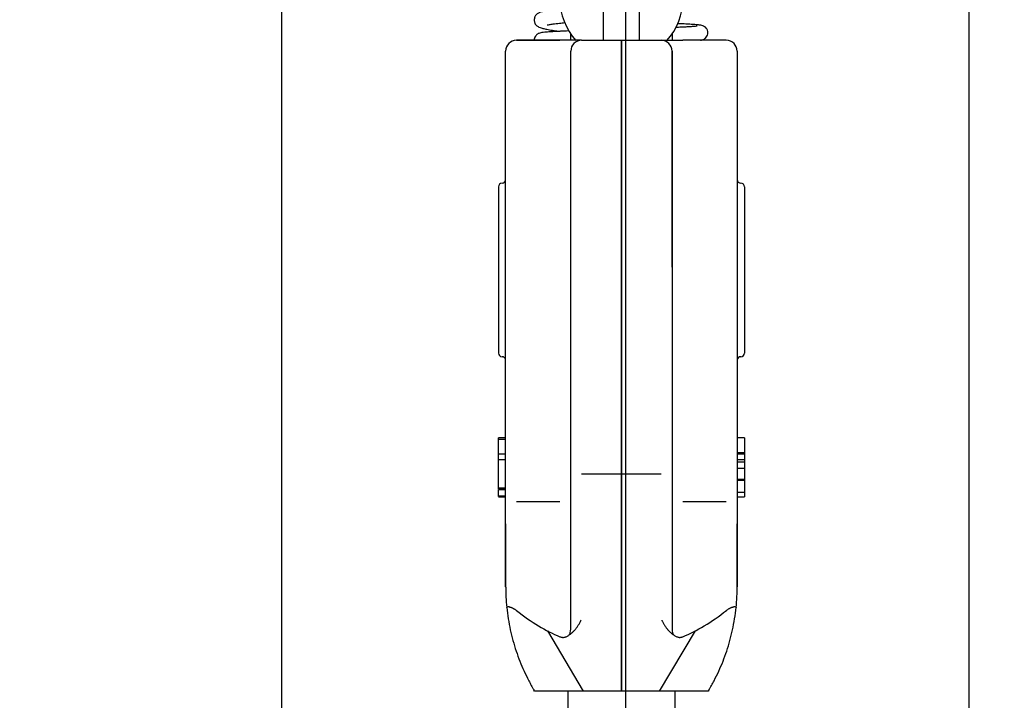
# Model space of a CAD drawing. Header units: millimetres. Extents: x -122 to 2817, y 13 to 2091.
# Tile 36 of 43: x 1397 to 1669, y 984 to 1173. Entities that reach past the tile are written whole.
import ezdxf

# ---------------------------------------------------------------- set-up
doc = ezdxf.new("R2010")
doc.units = ezdxf.units.MM
doc.dimstyles.get("Standard").update_dxf_attribs({"dimtxt": 20, "dimasz": 10, "dimexe": 9, "dimexo": 9, "dimgap": 10, "dimtad": 0, "dimtih": 1, "dimtoh": 1, "dimdsep": 46, "dimtxsty": 'Standard', "dimcen": 0.09, "dimadec": 0, "dimazin": 0, "dimtfac": 1, "dimtofl": 0, "dimtmove": 0, "dimatfit": 3, "dimfxl": 0, "dimtolj": 1, "dimtzin": 0, "dimarcsym": 0})

# ---------------------------------------------------------------- blocks, each defined once
blk = doc.blocks.new('*D26')
at = {"color": 0, "lineweight": -2}
for p, q in [((889.01, 1603.97), (1130, 1603.97)), ((1121, 1593.97), (1121, 1250.37)), ((1121, 866.77), (1121, 1210.37)), ((1554.41, 856.77), (1112, 856.77))]:
    blk.add_line(p, q, dxfattribs=at)
at = {"color": 0, "lineweight": 18}
for points in [[(1119.34, 1593.97), (1122.67, 1593.97), (1121, 1603.97)], [(1119.34, 866.77), (1122.67, 866.77), (1121, 856.77)]]:
    blk.add_solid(points, dxfattribs=at)
at = {"layer": 'Defpoints', "color": 0, "lineweight": 18}
for p in [(880.01, 1603.97), (1121, 856.77), (1563.41, 856.77)]:
    blk.add_point(p, dxfattribs=at)
at = {"color": 0, "lineweight": 18, "insert": (1121, 1230.37), "char_height": 20, "attachment_point": 5}
blk.add_mtext('\\A1;750', dxfattribs=at)
blk = doc.blocks.new('*D29')
at = {"color": 0, "lineweight": -2}
for p, q in [((1306.41, 1277.02), (1306.41, 721.89)), ((1899.41, 1277.02), (1899.41, 721.89)), ((1316.41, 730.89), (1566.24, 730.89)), ((1889.41, 730.89), (1639.58, 730.89))]:
    blk.add_line(p, q, dxfattribs=at)
at = {"color": 0, "lineweight": 18}
for points in [[(1316.41, 732.55), (1316.41, 729.22), (1306.41, 730.89)], [(1889.41, 732.55), (1889.41, 729.22), (1899.41, 730.89)]]:
    blk.add_solid(points, dxfattribs=at)
at = {"layer": 'Defpoints', "color": 0, "lineweight": 18}
for p in [(1306.41, 1286.02), (1899.41, 1286.02), (1899.41, 730.89)]:
    blk.add_point(p, dxfattribs=at)
at = {"color": 0, "lineweight": 18, "insert": (1602.91, 730.89), "char_height": 20, "attachment_point": 5}
blk.add_mtext('\\A1;593', dxfattribs=at)
blk = doc.blocks.new('*D30')
at = {"color": 0, "lineweight": -2}
for p, q in [((1564.56, 1558.52), (1564.56, 774.53)), ((1306.41, 1277.02), (1306.41, 774.53)), ((1316.41, 783.53), (1398.82, 783.53)), ((1554.56, 783.53), (1472.15, 783.53))]:
    blk.add_line(p, q, dxfattribs=at)
at = {"color": 0, "lineweight": 18}
for points in [[(1316.41, 785.19), (1316.41, 781.86), (1306.41, 783.53)], [(1554.56, 785.19), (1554.56, 781.86), (1564.56, 783.53)]]:
    blk.add_solid(points, dxfattribs=at)
at = {"layer": 'Defpoints', "color": 0, "lineweight": 18}
for p in [(1564.56, 1567.52), (1306.41, 1286.02), (1306.41, 783.53)]:
    blk.add_point(p, dxfattribs=at)
at = {"color": 0, "lineweight": 18, "insert": (1435.48, 783.53), "char_height": 20, "attachment_point": 5}
blk.add_mtext('\\A1;258', dxfattribs=at)

msp = doc.modelspace()

# ---------------------------------------------------------------- linework, layer by layer
for p, q in [((1469.558, 832.768), (1469.558, 1225.768)), ((1659.558, 832.768), (1659.558, 1225.768)), ((1558.408, 1166.895), (1558.408, 1176.273)), ((1568.408, 1166.886), (1568.408, 1176.273)), ((1549.408, 1166.873), (1549.408, 1168.629)), ((1577.408, 1168.629), (1577.408, 1166.873)), ((1546.408, 1166.873), (1534.408, 1166.873)), ((1534.408, 1166.873), (1546.408, 1166.873)), ((1552.408, 1166.873), (1546.408, 1166.873)), ((1552.408, 1166.873), (1563.408, 1166.873)), ((1552.408, 1166.873), (1563.408, 1166.873)), ((1563.408, 1166.873), (1574.408, 1166.873)), ((1563.408, 1166.873), (1563.408, 1163.873)), ((1563.408, 1163.873), (1563.408, 1166.873)), ((1563.408, 1166.873), (1574.408, 1166.873)), ((1574.408, 1166.873), (1580.408, 1166.873)), ((1592.408, 1166.873), (1580.408, 1166.873)), ((1592.408, 1166.873), (1580.408, 1166.873)), ((1531.408, 1099.89), (1531.408, 1163.873)), ((1549.408, 1104.167), (1549.408, 1163.873)), ((1563.408, 1163.873), (1563.408, 1104.167)), ((1563.408, 1104.167), (1563.408, 1163.873)), ((1577.408, 1104.167), (1577.408, 1163.873)), ((1577.408, 1163.873), (1577.408, 1104.167)), ((1595.408, 1163.873), (1595.408, 1099.89)), ((1595.408, 1163.873), (1595.408, 1099.89)), ((1529.408, 1126.373), (1529.408, 1103.373)), ((1597.408, 1126.373), (1597.408, 1080.373)), ((1529.408, 1103.373), (1529.408, 1080.373)), ((1549.408, 1057.291), (1549.408, 1104.167)), ((1563.408, 1104.167), (1563.408, 1055.253)), ((1563.408, 1055.253), (1563.408, 1104.167)), ((1577.408, 1104.167), (1577.408, 1057.291)), ((1531.408, 1058.604), (1531.408, 1099.89)), ((1595.408, 1099.89), (1595.408, 1058.604)), ((1531.408, 1056.938), (1529.408, 1056.938)), ((1529.408, 1056.513), (1531.408, 1056.513)), ((1531.408, 1041.502), (1531.408, 1058.604)), ((1549.408, 1048.197), (1549.408, 1057.291)), ((1577.408, 1057.291), (1577.408, 1048.197)), ((1595.408, 1058.604), (1595.408, 1041.502)), ((1597.408, 1056.938), (1595.408, 1056.938)), ((1563.408, 1055.253), (1563.408, 1049.569)), ((1563.408, 1049.569), (1563.408, 1055.253)), ((1529.408, 1052.464), (1531.408, 1052.464)), ((1529.408, 1050.934), (1531.408, 1050.934)), ((1597.408, 1052.792), (1595.408, 1052.792)), ((1597.408, 1052.44), (1595.408, 1052.44)), ((1597.408, 1050.803), (1595.408, 1050.803)), ((1549.408, 1039.125), (1549.408, 1048.197)), ((1563.408, 1049.569), (1563.408, 1037.539)), ((1563.408, 1037.539), (1563.408, 1049.569)), ((1577.408, 1048.197), (1577.408, 1039.125)), ((1597.408, 1050.172), (1595.408, 1050.172)), ((1597.408, 1048.445), (1595.408, 1048.445)), ((1552.408, 1046.941), (1563.408, 1046.941)), ((1563.408, 1046.941), (1574.408, 1046.941)), ((1597.408, 1045.359), (1595.408, 1045.359)), ((1529.408, 1043.079), (1531.408, 1043.079)), ((1529.408, 1042.694), (1531.408, 1042.694)), ((1529.408, 1042.629), (1531.408, 1042.629)), ((1597.408, 1045.097), (1595.408, 1045.097)), ((1529.408, 1040.893), (1531.408, 1040.893)), ((1529.408, 1040.721), (1531.408, 1040.721)), ((1529.408, 1040.59), (1531.408, 1040.59)), ((1531.408, 1033.175), (1531.408, 1041.502)), ((1597.408, 1041.843), (1595.408, 1041.843)), ((1595.408, 1041.502), (1595.408, 1033.175)), ((1595.408, 1040.59), (1597.408, 1040.59)), ((1534.408, 1039.333), (1546.408, 1039.333)), ((1549.408, 1010.205), (1549.408, 1039.125)), ((1549.408, 1004.522), (1549.408, 1039.12)), ((1563.408, 1037.539), (1563.408, 987.727)), ((1563.408, 987.727), (1563.408, 1037.539)), ((1577.408, 1039.125), (1577.408, 1010.205)), ((1577.408, 1039.12), (1577.408, 1004.532)), ((1580.408, 1039.333), (1592.408, 1039.333)), ((1531.408, 1033.175), (1531.408, 1015.719)), ((1531.408, 1015.719), (1531.408, 1033.175)), ((1549.408, 1012.384), (1549.408, 1033.175)), ((1577.408, 1033.175), (1577.408, 1012.384)), ((1595.408, 1015.72), (1595.408, 1033.175)), ((1595.408, 1033.175), (1595.408, 1015.719)), ((1542.959, 1003.549), (1552.841, 986.873)), ((1573.976, 986.873), (1583.858, 1003.549)), ((1539.408, 986.873), (1539.232, 987.17)), ((1539.408, 986.873), (1539.232, 987.17)), ((1545.44, 986.873), (1539.408, 986.873)), ((1546.172, 986.873), (1545.44, 986.873)), ((1563.408, 986.873), (1546.172, 986.873)), ((1548.558, 986.873), (1548.558, 981.773)), ((1563.408, 987.727), (1563.408, 986.873)), ((1563.408, 986.873), (1563.408, 987.727)), ((1580.645, 986.873), (1563.408, 986.873)), ((1578.258, 981.773), (1578.258, 986.873)), ((1581.377, 986.873), (1580.645, 986.873)), ((1587.408, 986.873), (1581.377, 986.873)), ((1587.585, 987.17), (1587.408, 986.873)), ((1587.585, 987.17), (1587.408, 986.873))]:
    msp.add_line(p, q)
for centre, radius, start, end in [((1563.408, 1178.273), 17, 180, 222.27469), ((1563.408, 1178.273), 17, 317.70562, 0), ((1534.408, 1163.873), 3, 90, 180), ((1552.408, 1163.873), 3, 90, 180), ((1574.408, 1163.873), 3, 0, 90), ((1592.408, 1163.873), 3, 0, 90), ((1530.408, 1126.373), 1, 90, 180), ((1530.408, 1128.373), 1, 270, 0), ((1596.408, 1128.373), 1, 180, 270), ((1596.408, 1126.373), 1, 0, 90), ((1530.408, 1080.373), 1, 180, 270), ((1530.408, 1078.373), 1, 0, 90), ((1596.408, 1078.373), 1, 90, 180), ((1596.408, 1080.373), 1, 270, 0)]:
    msp.add_arc(centre, radius, start, end)
for centre, major_axis, ratio, start_param, end_param in [((1534.408, 1006.69), (2.716, -3.342), 0.3810427, 2.7594154, 3.1288207), ((1592.408, 1006.69), (2.716, 3.342), 0.3810427, 0.012772, 0.3821772), ((1533.697, 1052.671), (-30.219, 50.995), 0.4723596, 2.2621847, 2.5789405), ((1593.12, 1052.671), (-30.219, -50.995), 0.4723596, 0.5626521, 0.879408), ((1546.408, 1004.531), (0, 4.816), 0.6229471, 4.2809258, 4.7106656), ((1580.408, 1004.531), (0, 4.816), 0.6229471, 1.5705348, 2.0022594)]:
    msp.add_ellipse(centre, major_axis=major_axis, ratio=ratio, start_param=start_param, end_param=end_param)
for points, knots in [([(1546.716, 1175.681), (1546.01, 1175.599), (1544.697, 1175.432), (1543.046, 1175.167), (1541.731, 1174.875), (1540.816, 1174.587), (1540.206, 1174.258), (1539.799, 1173.902), (1539.521, 1173.449), (1539.373, 1173.082), (1539.296, 1172.714), (1539.298, 1172.274), (1539.375, 1171.882), (1539.482, 1171.608), (1539.62, 1171.355), (1539.773, 1171.139), (1539.944, 1170.966), (1540.222, 1170.752), (1540.641, 1170.533), (1541.279, 1170.296), (1542.211, 1170.046), (1543.53, 1169.782), (1545.003, 1169.554), (1546.072, 1169.413), (1546.479, 1169.362)], [0, 0, 0, 0, 0.0864088, 0.1717229, 0.2539503, 0.3331034, 0.3992232, 0.4443599, 0.4596692, 0.4722685, 0.4929253, 0.5080307, 0.521788, 0.5394811, 0.5498374, 0.5634698, 0.5871646, 0.6215017, 0.666448, 0.7219091, 0.7877671, 0.8638923, 0.9501554, 1, 1, 1, 1]), ([(1542.873, 1171.184), (1542.891, 1171.163), (1543.005, 1171.153), (1543.507, 1171.231), (1544.557, 1171.397), (1546.042, 1171.595), (1547.235, 1171.73), (1547.777, 1171.788)], [0, 0, 0, 0, 0.126381, 0.3208888, 0.5475716, 0.8064997, 1, 1, 1, 1]), ([(1584.364, 1170.755), (1584.364, 1170.756), (1584.354, 1170.772), (1584.164, 1170.754), (1583.438, 1170.69), (1582.438, 1170.622), (1581.255, 1170.556), (1579.937, 1170.492), (1578.945, 1170.45), (1578.422, 1170.428), (1578.394, 1170.427)], [0, 0, 0, 0, 0.0103722, 0.1709042, 0.3446139, 0.5177684, 0.6833943, 0.8414014, 0.9917184, 1, 1, 1, 1]), ([(1585.262, 1166.871), (1585.263, 1166.871), (1585.48, 1166.898), (1585.721, 1166.968), (1586.09, 1167.081), (1586.519, 1167.349), (1586.898, 1167.708), (1587.218, 1168.28), (1587.337, 1168.982), (1587.214, 1169.601), (1587.002, 1170.023), (1586.729, 1170.387), (1586.168, 1170.836), (1585.325, 1171.06), (1584.592, 1171.14), (1583.778, 1171.211), (1583.071, 1171.261), (1582.38, 1171.304), (1581.627, 1171.346), (1580.72, 1171.392), (1579.764, 1171.436), (1579.119, 1171.463), (1578.878, 1171.473)], [0, 0, 0, 0, 0.00066, 0.0819657, 0.1352605, 0.1551105, 0.1795774, 0.209781, 0.2414087, 0.2729856, 0.2898658, 0.3075488, 0.3467336, 0.4560986, 0.5784901, 0.6518258, 0.7160532, 0.7712611, 0.8206007, 0.8869761, 0.9588415, 1, 1, 1, 1]), ([(1548.929, 1169.465), (1548.442, 1169.446), (1547.288, 1169.4), (1545.612, 1169.323), (1543.972, 1169.235), (1542.736, 1169.15), (1541.809, 1169.065), (1541.135, 1168.963), (1540.663, 1168.832), (1540.3, 1168.669), (1539.945, 1168.4), (1539.605, 1168.02), (1539.341, 1167.486), (1539.314, 1167.072), (1539.331, 1166.871)], [0, 0, 0, 0, 0.0935526, 0.2296999, 0.3717632, 0.5194779, 0.6379603, 0.746614, 0.8250667, 0.8849195, 0.9094505, 0.9334665, 0.9695138, 1, 1, 1, 1]), ([(1529.408, 1056.567), (1529.408, 1056.814), (1529.408, 1056.938), (1529.408, 1056.938), (1529.408, 1056.938), (1529.408, 1056.938)], [0, 0, 0, 0, 0.9987678, 0.9987678, 1, 1, 1, 1]), ([(1597.408, 1056.938), (1597.408, 1056.938), (1597.408, 1056.938), (1597.408, 1056.938), (1597.408, 1056.578), (1597.408, 1055.129), (1597.408, 1054.106), (1597.408, 1052.792)], [0, 0, 0, 0, 0.0003181, 0.0003181, 0.5001591, 0.5001591, 1, 1, 1, 1]), ([(1529.408, 1043.079), (1529.408, 1043.239), (1529.408, 1043.599), (1529.408, 1046.418), (1529.408, 1048.676), (1529.408, 1050.934)], [0, 0, 0, 0, 0.1989351, 0.1989351, 1, 1, 1, 1]), ([(1597.408, 1050.803), (1597.408, 1050.369), (1597.408, 1050.148), (1597.408, 1050.148), (1597.408, 1050.148), (1597.408, 1050.148)], [0, 0, 0, 0, 0.9996169, 0.9996169, 1, 1, 1, 1]), ([(1597.408, 1048.518), (1597.408, 1048.617), (1597.408, 1048.666), (1597.408, 1048.666), (1597.408, 1048.371), (1597.408, 1047.201), (1597.408, 1046.456), (1597.408, 1045.529), (1597.408, 1045.503), (1597.408, 1045.477)], [0, 0, 0, 0, 0.1420537, 0.1420537, 0.5648836, 0.5648836, 0.9877136, 0.9877136, 1, 1, 1, 1]), ([(1597.408, 1041.843), (1597.408, 1041.008), (1597.408, 1040.59), (1597.408, 1040.59), (1597.408, 1040.59), (1597.408, 1040.59)], [0, 0, 0, 0, 0.9995707, 0.9995707, 1, 1, 1, 1]), ([(1531.408, 1015.719), (1531.408, 1015.66), (1531.409, 1015.601), (1531.409, 1015.482), (1531.41, 1015.304), (1531.414, 1014.89), (1531.421, 1014.534), (1531.439, 1013.824), (1531.457, 1013.35), (1531.529, 1011.929), (1531.601, 1010.983), (1531.698, 1010.036)], [0, 0, 0, 0, 0.03125, 0.03125, 0.0625, 0.125, 0.25, 0.25, 0.5, 0.5, 1, 1, 1, 1]), ([(1595.119, 1010.036), (1595.216, 1010.983), (1595.288, 1011.929), (1595.36, 1013.35), (1595.378, 1013.824), (1595.396, 1014.534), (1595.403, 1014.89), (1595.407, 1015.304), (1595.408, 1015.482), (1595.408, 1015.601), (1595.408, 1015.66), (1595.408, 1015.719)], [0, 0, 0, 0, 0.5, 0.5, 0.75, 0.75, 0.875, 0.9375, 0.96875, 0.96875, 1, 1, 1, 1]), ([(1531.698, 1010.036), (1531.807, 1008.96), (1531.947, 1007.904), (1532.279, 1005.826), (1532.473, 1004.805), (1532.911, 1002.793), (1533.156, 1001.802), (1533.694, 999.85), (1533.988, 998.889), (1534.623, 996.993), (1534.964, 996.058), (1535.693, 994.215), (1536.08, 993.306), (1536.901, 991.512), (1537.335, 990.627), (1538.02, 989.317), (1538.255, 988.884), (1538.615, 988.238), (1538.797, 987.916), (1539.013, 987.542), (1539.122, 987.356), (1539.177, 987.263), (1539.203, 987.22), (1539.213, 987.203), (1539.217, 987.197), (1539.218, 987.193), (1539.224, 987.183), (1539.228, 987.177), (1539.232, 987.17)], [0, 0, 0, 0, 0.125, 0.125, 0.25, 0.25, 0.375, 0.375, 0.5, 0.5, 0.625, 0.625, 0.75, 0.75, 0.875, 0.875, 0.9375, 0.9375, 0.96875, 0.984375, 0.9921875, 0.9960937, 0.9980469, 0.9985352, 0.9985352, 0.9990234, 0.9990234, 1, 1, 1, 1]), ([(1532.363, 1010.176), (1532.44, 1010.166), (1532.519, 1010.151), (1532.681, 1010.111), (1532.764, 1010.086), (1532.892, 1010.042), (1532.935, 1010.026), (1533, 1010), (1533.022, 1009.991), (1533.066, 1009.973), (1533.088, 1009.964), (1533.198, 1009.916), (1533.286, 1009.875), (1533.462, 1009.785), (1533.55, 1009.736), (1533.66, 1009.672), (1533.682, 1009.659), (1533.726, 1009.633), (1533.748, 1009.619), (1533.814, 1009.579), (1533.857, 1009.551), (1533.987, 1009.466), (1534.073, 1009.408), (1534.242, 1009.286), (1534.326, 1009.224), (1534.408, 1009.159)], [0, 0, 0, 0, 0.125, 0.125, 0.25, 0.25, 0.3125, 0.3125, 0.34375, 0.34375, 0.375, 0.375, 0.5, 0.5, 0.625, 0.625, 0.65625, 0.65625, 0.6875, 0.6875, 0.75, 0.75, 0.875, 0.875, 1, 1, 1, 1]), ([(1587.585, 987.17), (1587.589, 987.177), (1587.593, 987.183), (1587.598, 987.193), (1587.6, 987.197), (1587.604, 987.203), (1587.614, 987.22), (1587.64, 987.263), (1587.694, 987.356), (1587.804, 987.542), (1588.02, 987.916), (1588.202, 988.238), (1588.562, 988.884), (1588.797, 989.317), (1589.482, 990.627), (1589.916, 991.512), (1590.737, 993.306), (1591.124, 994.215), (1591.853, 996.058), (1592.194, 996.993), (1592.829, 998.889), (1593.123, 999.85), (1593.661, 1001.802), (1593.906, 1002.793), (1594.344, 1004.805), (1594.538, 1005.826), (1594.87, 1007.904), (1595.01, 1008.96), (1595.119, 1010.036)], [0, 0, 0, 0, 0.0009766, 0.0009766, 0.0014648, 0.0014648, 0.0019531, 0.0039062, 0.0078125, 0.015625, 0.03125, 0.0625, 0.0625, 0.125, 0.125, 0.25, 0.25, 0.375, 0.375, 0.5, 0.5, 0.625, 0.625, 0.75, 0.75, 0.875, 0.875, 1, 1, 1, 1]), ([(1592.408, 1009.159), (1592.491, 1009.224), (1592.575, 1009.286), (1592.743, 1009.407), (1592.828, 1009.465), (1593, 1009.577), (1593.087, 1009.631), (1593.219, 1009.708), (1593.263, 1009.733), (1593.352, 1009.782), (1593.396, 1009.805), (1593.529, 1009.873), (1593.616, 1009.915), (1593.791, 1009.991), (1593.877, 1010.025), (1594.006, 1010.07), (1594.049, 1010.084), (1594.133, 1010.109), (1594.175, 1010.12), (1594.298, 1010.151), (1594.377, 1010.166), (1594.454, 1010.176)], [0, 0, 0, 0, 0.125, 0.125, 0.25, 0.25, 0.375, 0.375, 0.4375, 0.4375, 0.5, 0.5, 0.625, 0.625, 0.75, 0.75, 0.8125, 0.8125, 0.875, 0.875, 1, 1, 1, 1]), ([(1547.898, 1001.845), (1548.03, 1001.895), (1548.157, 1001.95), (1548.405, 1002.07), (1548.526, 1002.134), (1548.762, 1002.271), (1548.877, 1002.343), (1549.102, 1002.493), (1549.213, 1002.572), (1549.429, 1002.736), (1549.535, 1002.821), (1549.691, 1002.953), (1549.742, 1002.998), (1549.843, 1003.088), (1549.894, 1003.134), (1550.141, 1003.366), (1550.33, 1003.561), (1550.601, 1003.867), (1550.689, 1003.971), (1550.861, 1004.183), (1551.029, 1004.398), (1551.188, 1004.62), (1551.343, 1004.845), (1551.418, 1004.96), (1551.637, 1005.307), (1551.775, 1005.545), (1551.969, 1005.909), (1552.031, 1006.032), (1552.122, 1006.218), (1552.151, 1006.28), (1552.195, 1006.374), (1552.209, 1006.405), (1552.231, 1006.452), (1552.238, 1006.468), (1552.247, 1006.488), (1552.248, 1006.492), (1552.252, 1006.499), (1552.257, 1006.511), (1552.262, 1006.523), (1552.266, 1006.531)], [0, 0, 0, 0, 0.0625, 0.0625, 0.125, 0.125, 0.1875, 0.1875, 0.25, 0.25, 0.3125, 0.3125, 0.34375, 0.34375, 0.375, 0.375, 0.5, 0.5, 0.5625, 0.5625, 0.625, 0.6875, 0.6875, 0.75, 0.75, 0.875, 0.875, 0.9375, 0.9375, 0.96875, 0.96875, 0.984375, 0.984375, 0.9921875, 0.9921875, 0.9941406, 0.9941406, 0.9960938, 1, 1, 1, 1]), ([(1574.551, 1006.531), (1574.555, 1006.523), (1574.56, 1006.511), (1574.565, 1006.499), (1574.569, 1006.491), (1574.57, 1006.488), (1574.579, 1006.468), (1574.6, 1006.421), (1574.622, 1006.374), (1574.666, 1006.28), (1574.695, 1006.218), (1574.786, 1006.032), (1574.848, 1005.909), (1575.042, 1005.545), (1575.179, 1005.308), (1575.399, 1004.96), (1575.474, 1004.846), (1575.629, 1004.62), (1575.788, 1004.398), (1575.997, 1004.129), (1576.128, 1003.972), (1576.216, 1003.868), (1576.26, 1003.817), (1576.486, 1003.562), (1576.675, 1003.367), (1576.972, 1003.088), (1577.073, 1002.998), (1577.229, 1002.866), (1577.282, 1002.822), (1577.388, 1002.737), (1577.441, 1002.695), (1577.604, 1002.572), (1577.714, 1002.493), (1577.94, 1002.343), (1578.055, 1002.271), (1578.291, 1002.134), (1578.412, 1002.07), (1578.66, 1001.95), (1578.787, 1001.895), (1578.919, 1001.845)], [0, 0, 0, 0, 0.0039062, 0.0058594, 0.0058594, 0.0078125, 0.0078125, 0.015625, 0.03125, 0.03125, 0.0625, 0.0625, 0.125, 0.125, 0.25, 0.25, 0.3125, 0.3125, 0.375, 0.4375, 0.46875, 0.46875, 0.5, 0.5, 0.625, 0.625, 0.6875, 0.6875, 0.71875, 0.71875, 0.75, 0.75, 0.8125, 0.8125, 0.875, 0.875, 0.9375, 0.9375, 1, 1, 1, 1]), ([(1546.408, 1001.922), (1546.532, 1001.871), (1546.658, 1001.829), (1546.849, 1001.782), (1546.914, 1001.768), (1546.995, 1001.756), (1547.011, 1001.754), (1547.044, 1001.749), (1547.092, 1001.744), (1547.14, 1001.74), (1547.3, 1001.73), (1547.425, 1001.735), (1547.579, 1001.758), (1547.609, 1001.763), (1547.669, 1001.776), (1547.758, 1001.796), (1547.843, 1001.824), (1547.898, 1001.845)], [0, 0, 0, 0, 0.25, 0.25, 0.375, 0.375, 0.40625, 0.40625, 0.4375, 0.5, 0.5, 0.75, 0.75, 0.8125, 0.8125, 0.875, 1, 1, 1, 1]), ([(1578.919, 1001.845), (1579.029, 1001.803), (1579.145, 1001.772), (1579.327, 1001.745), (1579.389, 1001.739), (1579.468, 1001.735), (1579.484, 1001.735), (1579.516, 1001.734), (1579.564, 1001.734), (1579.612, 1001.736), (1579.771, 1001.745), (1579.9, 1001.765), (1580.061, 1001.804), (1580.093, 1001.813), (1580.157, 1001.832), (1580.253, 1001.861), (1580.347, 1001.896), (1580.408, 1001.922)], [0, 0, 0, 0, 0.25, 0.25, 0.375, 0.375, 0.40625, 0.40625, 0.4375, 0.5, 0.5, 0.75, 0.75, 0.8125, 0.8125, 0.875, 1, 1, 1, 1])]:
    msp.add_open_spline(points, degree=3, knots=knots)
for points in [[(1529.408, 1052.464), (1529.408, 1053.814), (1529.408, 1055.163), (1529.408, 1056.513)], [(1529.408, 1050.934), (1529.408, 1051.444), (1529.408, 1051.954), (1529.408, 1052.464)], [(1597.408, 1052.792), (1597.408, 1052.675), (1597.408, 1052.557), (1597.408, 1052.44)], [(1597.408, 1052.311), (1597.408, 1051.657), (1597.408, 1051.154), (1597.408, 1050.803)], [(1597.408, 1050.172), (1597.408, 1049.597), (1597.408, 1049.021), (1597.408, 1048.445)], [(1597.408, 1045.359), (1597.408, 1045.272), (1597.408, 1045.184), (1597.408, 1045.097)], [(1529.408, 1042.856), (1529.408, 1042.921), (1529.408, 1042.995), (1529.408, 1043.079)], [(1529.408, 1040.893), (1529.408, 1041.472), (1529.408, 1042.05), (1529.408, 1042.629)], [(1597.408, 1045.097), (1597.408, 1043.767), (1597.408, 1042.682), (1597.408, 1041.843)], [(1529.408, 1040.721), (1529.408, 1040.721), (1529.408, 1040.779), (1529.408, 1040.893)], [(1531.698, 1010.036), (1531.701, 1010.039), (1531.705, 1010.041), (1531.709, 1010.044)], [(1595.108, 1010.044), (1595.112, 1010.041), (1595.116, 1010.039), (1595.119, 1010.036)]]:
    msp.add_open_spline(points, degree=3)

# ---------------------------------------------------------------- dimensions: what is measured, and where the dimension line sits
at = {"lineweight": 18}
dim = msp.add_linear_dim(base=(1121.005, 856.773), p1=(880.008, 1603.966), p2=(1563.408, 856.773), angle=90, text='750', dimstyle='Standard', dxfattribs=at)
dim.commit()
dim.dimension.update_dxf_attribs({"geometry": '*D26', "text_midpoint": (1121.005, 1230.37)})
dim = msp.add_linear_dim(base=(1306.408, 783.525), p1=(1564.558, 1567.518), p2=(1306.408, 1286.018), text='258', dimstyle='Standard', dxfattribs=at)
dim.commit()
dim.dimension.update_dxf_attribs({"geometry": '*D30', "text_midpoint": (1435.483, 783.525)})
dim = msp.add_linear_dim(base=(1899.408, 730.888), p1=(1306.408, 1286.018), p2=(1899.408, 1286.018), dimstyle='Standard', dxfattribs=at)
dim.commit()
dim.dimension.update_dxf_attribs({"geometry": '*D29', "text_midpoint": (1602.908, 730.888)})

doc.saveas('drawing.dxf')
